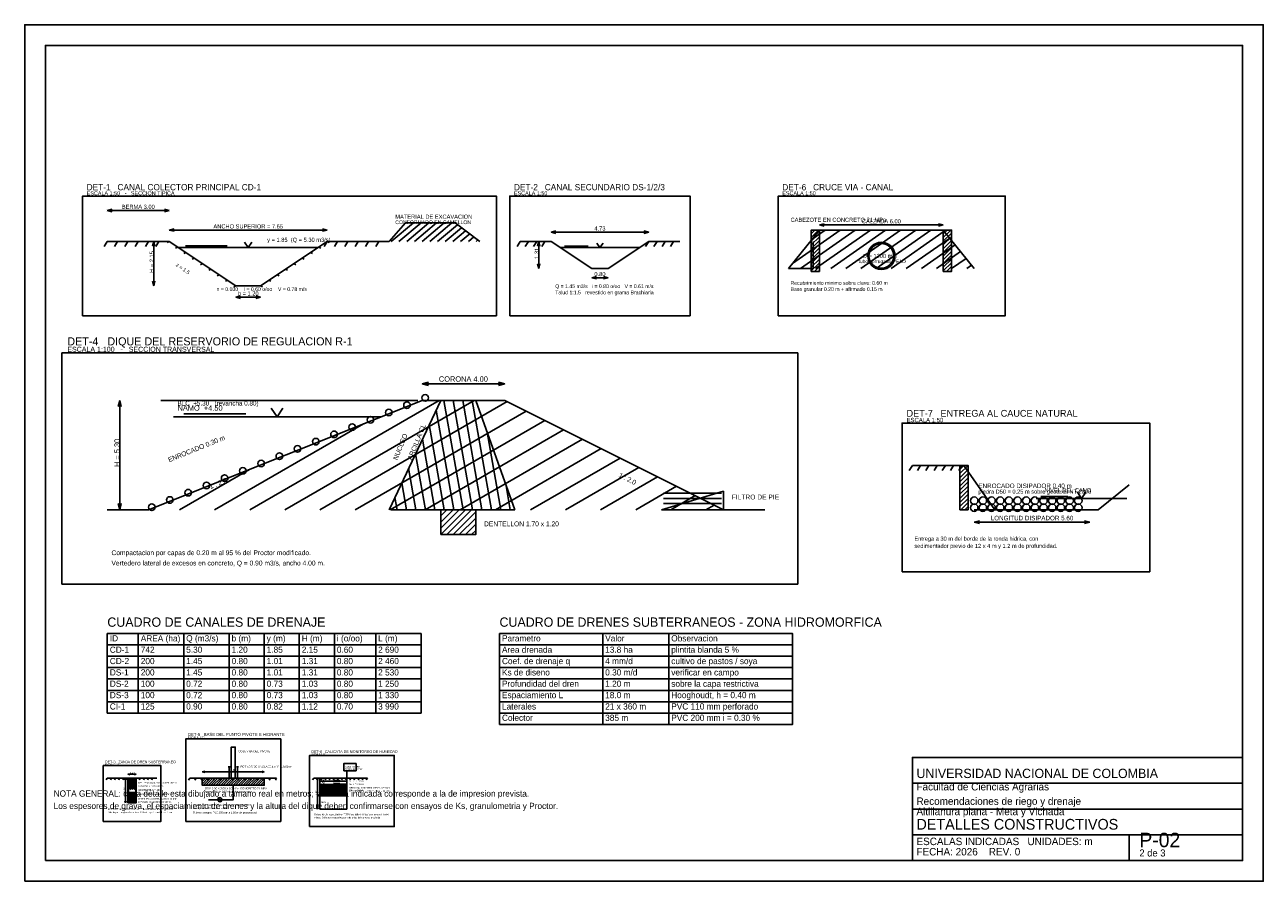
# Model space of a CAD drawing. Header units: metres. Extents: x -4 to 56, y -31 to 10.5.
import ezdxf
from ezdxf.enums import TextEntityAlignment as Align

# ---------------------------------------------------------------- set-up
doc = ezdxf.new("R2010")
doc.units = ezdxf.units.M
doc.linetypes.add('DISCONTINUA', pattern=[18, 12, -6])
doc.linetypes.add('TRAZOS', pattern=[9, 6, -3])
for name, color, linetype in [('01-TERRENO', 8, 'CONTINUOUS'), ('02-EXCAVACION', 7, 'CONTINUOUS'), ('03-REVESTIMIENTO-GRAMA', 3, 'CONTINUOUS'), ('04-CONCRETO', 4, 'CONTINUOUS'), ('05-TUBERIA', 1, 'CONTINUOUS'), ('06-GRAVA-FILTRO', 2, 'CONTINUOUS'), ('07-GEOTEXTIL', 6, 'TRAZOS'), ('08-NUCLEO-ARCILLA', 2, 'TRAZOS'), ('09-ENROCADO', 8, 'CONTINUOUS'), ('10-NIVEL-AGUA', 5, 'CONTINUOUS'), ('11-SENSORES', 1, 'CONTINUOUS'), ('12-SECCION-CONTROL-HUMEDAD', 5, 'DISCONTINUA'), ('20-COTAS', 6, 'CONTINUOUS'), ('21-TEXTOS', 7, 'CONTINUOUS'), ('22-MARCO-ROTULO', 7, 'CONTINUOUS'), ('23-CUADROS', 7, 'CONTINUOUS')]:
    doc.layers.add(name, color=color, linetype=linetype)
doc.styles.get("Standard").update_dxf_attribs({"font": 'txt', "width": 0.85})

msp = doc.modelspace()

# ---------------------------------------------------------------- linework, layer by layer
at = {"layer": '01-TERRENO'}
for p, q in [((0, 0), (-0.15, -0.25)), ((0, 0), (3, 0)), ((0.5, 0), (0.35, -0.25)), ((1, 0), (0.85, -0.25)), ((1.5, 0), (1.35, -0.25)), ((2, 0), (1.85, -0.25)), ((2.5, 0), (2.35, -0.25)), ((10.65, 0), (10.5, -0.25)), ((10.65, 0), (13.65, 0)), ((11.15, 0), (11, -0.25)), ((11.65, 0), (11.5, -0.25)), ((12.15, 0), (12, -0.25)), ((12.65, 0), (12.5, -0.25)), ((13.15, 0), (13, -0.25)), ((20, 0), (19.85, -0.25)), ((20, 0), (21.5, 0)), ((20.4, 0), (20.25, -0.25)), ((20.8, 0), (20.65, -0.25)), ((21.2, 0), (21.05, -0.25)), ((26.23, 0), (26.08, -0.25)), ((26.23, 0), (27.73, 0)), ((26.63, 0), (26.48, -0.25)), ((27.03, 0), (26.88, -0.25)), ((27.43, 0), (27.28, -0.25)), ((33.1986, -1.0637), (35.5033, 0.55)), ((33.5792, -1.31), (36.2355, 0.55)), ((34.1484, 0.1141), (34.771, 0.55)), ((34.3114, -1.31), (36.9678, 0.55)), ((34.5, 0.55), (40.5, 0.55)), ((35.0436, -1.31), (37.7, 0.55)), ((35.7759, -1.31), (38.4323, 0.55)), ((36.5081, -1.31), (39.1645, 0.55)), ((37.2404, -1.31), (39.8967, 0.55)), ((37.9726, -1.31), (40.5466, 0.4923)), ((38.7049, -1.31), (40.8108, 0.1646)), ((39.4371, -1.31), (41.0751, -0.1631)), ((40.1694, -1.31), (41.3393, -0.4908)), ((40.9016, -1.31), (41.6036, -0.8185)), ((41.6339, -1.31), (41.8679, -1.1462)), ((6.9, -13), (16.0799, -7.7)), ((8.6, -13), (17.7799, -7.7)), ((10.3, -13), (19.3732, -7.7616)), ((12, -13), (20.2842, -8.2171)), ((5.2, -13), (12.4174, -8.8331)), ((13.7, -13), (21.1952, -8.6726)), ((15.4, -13), (22.1063, -9.1281)), ((17.1, -13), (23.0173, -9.5836)), ((18.8, -13), (23.9283, -10.0392)), ((20.5, -13), (24.8394, -10.4947)), ((3.5, -13), (6.8831, -11.0467)), ((22.2, -13), (25.7504, -10.9502)), ((39, -10.85), (38.85, -11.1)), ((39, -10.85), (41.5, -10.85)), ((39.4, -10.85), (39.25, -11.1)), ((39.8, -10.85), (39.65, -11.1)), ((40.2, -10.85), (40.05, -11.1)), ((40.6, -10.85), (40.45, -11.1)), ((41, -10.85), (40.85, -11.1)), ((41.4, -10.85), (41.25, -11.1)), ((23.9, -13), (26.6614, -11.4057)), ((25.6, -13), (27.5724, -11.8612)), ((27.3, -13), (28.4835, -12.3167)), ((29, -13), (29.3945, -12.7722)), ((0, -26), (-0.054, -26.09)), ((0, -26), (2.4, -26)), ((0.2, -26), (0.146, -26.09)), ((0.4, -26), (0.346, -26.09)), ((0.6, -26), (0.546, -26.09)), ((0.8, -26), (0.746, -26.09)), ((1, -26), (0.946, -26.09)), ((1.2, -26), (1.146, -26.09)), ((1.4, -26), (1.346, -26.09)), ((1.6, -26), (1.546, -26.09)), ((1.8, -26), (1.746, -26.09)), ((2, -26), (1.946, -26.09)), ((2.2, -26), (2.146, -26.09)), ((4, -26), (3.94, -26.1)), ((4, -26), (8.2, -26)), ((4.3, -26), (4.24, -26.1)), ((4.6, -26), (4.54, -26.1)), ((4.9, -26), (4.84, -26.1)), ((5.2, -26), (5.14, -26.1)), ((5.5, -26), (5.44, -26.1)), ((5.8, -26), (5.74, -26.1)), ((6.1, -26), (6.04, -26.1)), ((6.4, -26), (6.34, -26.1)), ((6.7, -26), (6.64, -26.1)), ((7, -26), (6.94, -26.1)), ((7.3, -26), (7.24, -26.1)), ((7.6, -26), (7.54, -26.1)), ((7.9, -26), (7.84, -26.1)), ((8.2, -26), (8.14, -26.1)), ((10, -26), (9.946, -26.09)), ((10, -26), (12.6, -26)), ((10.2, -26), (10.146, -26.09)), ((10.4, -26), (10.346, -26.09)), ((10.6, -26), (10.546, -26.09)), ((10.8, -26), (10.746, -26.09)), ((11, -26), (10.946, -26.09)), ((11.2, -26), (11.146, -26.09)), ((11.4, -26), (11.346, -26.09)), ((11.6, -26), (11.546, -26.09)), ((11.8, -26), (11.746, -26.09)), ((12, -26), (11.946, -26.09)), ((12.2, -26), (12.146, -26.09)), ((12.4, -26), (12.346, -26.09)), ((12.6, -26), (12.546, -26.09))]:
    msp.add_line(p, q, dxfattribs=at)
for points in [[(33, -1.31), (34.5, 0.55), (40.5, 0.55), (42, -1.31)], [(0, -13), (2, -13), (15.25, -7.7), (19.25, -7.7), (29.85, -13), (31.85, -13)]]:
    msp.add_lwpolyline(points, dxfattribs=at)
at = {"layer": '02-EXCAVACION'}
for p, q in [((13.7562, 0), (14.8288, 0.9)), ((14.1296, 0), (15.2022, 0.9)), ((14.4341, 0.8821), (14.4554, 0.9)), ((14.5029, 0), (15.5755, 0.9)), ((14.8763, 0), (15.9489, 0.9)), ((15.2497, 0), (16.3223, 0.9)), ((15.6231, 0), (16.6956, 0.9)), ((15.9964, 0), (16.9657, 0.8133)), ((16.3698, 0), (17.1628, 0.6654)), ((16.7432, 0), (17.36, 0.5175)), ((17.1166, 0), (17.5571, 0.3697)), ((17.4899, 0), (17.7543, 0.2218)), ((17.8633, 0), (17.9514, 0.0739)), ((1.02, -26.02), (1.02, -26.02)), ((1.02, -26.0955), (1.11, -26.02)), ((1.02, -26.171), (1.2, -26.02)), ((1.02, -26.2466), (1.29, -26.02)), ((1.02, -26.3221), (1.38, -26.02)), ((1.02, -26.3976), (1.38, -26.0955)), ((1.02, -26.4731), (1.38, -26.171)), ((1.02, -26.5486), (1.38, -26.2466)), ((1.1084, -26.55), (1.38, -26.3221)), ((1.1984, -26.55), (1.38, -26.3976)), ((10.3, -26.15), (11.6, -26.15)), ((10.3, -26.32), (11.6, -26.32)), ((1.2884, -26.55), (1.38, -26.4731)), ((1.3784, -26.55), (1.38, -26.5486)), ((10.3, -26.86), (11.6, -26.86)), ((10.3, -27.5), (11.6, -27.5))]:
    msp.add_line(p, q, dxfattribs=at)
for points in [[(13.65, 0), (14.45, 0.9), (16.85, 0.9), (18.05, 0)], [(0, 0), (3, 0), (6.225, -2.15), (7.425, -2.15), (10.65, 0), (13.65, 0)], [(20, 0), (21.5, 0), (23.465, -1.31), (24.265, -1.31), (26.23, 0), (27.73, 0)], [(33, -1.31), (34.2, -1.31), (34.2, 0), (34.2, 0)], [(39, -10.85), (41.5, -10.85), (43, -13), (48, -13), (49.5, -11.8)], [(1, -26), (1, -27.2), (1.4, -27.2), (1.4, -26)]]:
    msp.add_lwpolyline(points, dxfattribs=at)
msp.add_lwpolyline([(10.3, -26), (11.6, -26), (11.6, -27.5), (10.3, -27.5)], close=True, dxfattribs=at)
at = {"layer": '03-REVESTIMIENTO-GRAMA'}
for p, q in [((3, 0), (2.9, -0.05)), ((10.65, 0), (10.75, -0.05)), ((3.4031, -0.2687), (3.3031, -0.3187)), ((3.8062, -0.5375), (3.7062, -0.5875)), ((9.8437, -0.5375), (9.9437, -0.5875)), ((10.2469, -0.2687), (10.3469, -0.3187)), ((4.2094, -0.8062), (4.1094, -0.8562)), ((4.6125, -1.075), (4.5125, -1.125)), ((9.0375, -1.075), (9.1375, -1.125)), ((9.4406, -0.8062), (9.5406, -0.8562)), ((5.0156, -1.3438), (4.9156, -1.3938)), ((5.4187, -1.6125), (5.3187, -1.6625)), ((8.2312, -1.6125), (8.3312, -1.6625)), ((8.6344, -1.3438), (8.7344, -1.3938)), ((5.8219, -1.8812), (5.7219, -1.9312)), ((6.225, -2.15), (6.125, -2.2)), ((7.425, -2.15), (7.525, -2.2)), ((7.8281, -1.8812), (7.9281, -1.9312))]:
    msp.add_line(p, q, dxfattribs=at)
at = {"layer": '04-CONCRETO'}
for p, q in [((34.1, 0.55), (34.1, 0.55)), ((34.1, 0.37), (34.28, 0.55)), ((34.1, 0.19), (34.46, 0.55)), ((34.1, 0.01), (34.5, 0.41)), ((34.1, -0.17), (34.5, 0.23)), ((34.1, -0.35), (34.5, 0.05)), ((40.5, 0.55), (40.5, 0.55)), ((40.5, 0.37), (40.68, 0.55)), ((40.5, 0.19), (40.86, 0.55)), ((40.5, 0.01), (40.9, 0.41)), ((40.5, -0.17), (40.9, 0.23)), ((40.5, -0.35), (40.9, 0.05)), ((34.1, -0.53), (34.5, -0.13)), ((34.1, -0.71), (34.5, -0.31)), ((34.1, -0.89), (34.5, -0.49)), ((40.5, -0.53), (40.9, -0.13)), ((40.5, -0.71), (40.9, -0.31)), ((40.5, -0.89), (40.9, -0.49)), ((34.1, -1.07), (34.5, -0.67)), ((34.1, -1.25), (34.5, -0.85)), ((34.1, -1.43), (34.5, -1.03)), ((40.5, -1.07), (40.9, -0.67)), ((40.5, -1.25), (40.9, -0.85)), ((40.5, -1.43), (40.9, -1.03)), ((34.26, -1.45), (34.5, -1.21)), ((34.44, -1.45), (34.5, -1.39)), ((40.66, -1.45), (40.9, -1.21)), ((40.84, -1.45), (40.9, -1.39)), ((41.3, -10.85), (41.3, -10.85)), ((41.3, -11.05), (41.5, -10.85)), ((41.3, -11.25), (41.7, -10.85)), ((41.3, -11.45), (41.7, -11.05)), ((41.3, -11.65), (41.7, -11.25)), ((41.3, -11.85), (41.7, -11.45)), ((41.3, -12.05), (41.7, -11.65)), ((41.3, -12.25), (41.7, -11.85)), ((41.3, -12.45), (41.7, -12.05)), ((41.3, -12.65), (41.7, -12.25)), ((41.3, -12.85), (41.7, -12.45)), ((16.15, -13), (16.15, -13)), ((16.15, -13.3), (16.45, -13)), ((16.15, -13.6), (16.75, -13)), ((16.15, -13.9), (17.05, -13)), ((16.15, -14.2), (17.35, -13)), ((16.45, -14.2), (17.65, -13)), ((16.75, -14.2), (17.85, -13.1)), ((41.35, -13), (41.7, -12.65)), ((41.55, -13), (41.7, -12.85)), ((17.05, -14.2), (17.85, -13.4)), ((17.35, -14.2), (17.85, -13.7)), ((17.65, -14.2), (17.85, -14)), ((5.85, -25.45), (5.95, -25.45)), ((5.9, -26), (5.9, -25.45)), ((6.25, -25.45), (6.35, -25.45)), ((6.3, -26), (6.3, -25.45)), ((4.62, -26.02), (4.62, -26.02)), ((4.62, -26.14), (4.74, -26.02)), ((4.62, -26.26), (4.86, -26.02)), ((4.67, -26.33), (4.98, -26.02)), ((4.79, -26.33), (5.1, -26.02)), ((4.91, -26.33), (5.22, -26.02)), ((5.03, -26.33), (5.34, -26.02)), ((5.15, -26.33), (5.46, -26.02)), ((5.27, -26.33), (5.58, -26.02)), ((5.39, -26.33), (5.7, -26.02)), ((5.51, -26.33), (5.82, -26.02)), ((5.63, -26.33), (5.94, -26.02)), ((5.75, -26.33), (6.06, -26.02)), ((5.87, -26.33), (6.18, -26.02)), ((5.99, -26.33), (6.3, -26.02)), ((6.11, -26.33), (6.42, -26.02)), ((6.23, -26.33), (6.54, -26.02)), ((6.35, -26.33), (6.66, -26.02)), ((6.47, -26.33), (6.78, -26.02)), ((6.59, -26.33), (6.9, -26.02)), ((6.71, -26.33), (7.02, -26.02)), ((6.83, -26.33), (7.14, -26.02)), ((6.95, -26.33), (7.26, -26.02)), ((7.07, -26.33), (7.38, -26.02)), ((7.19, -26.33), (7.5, -26.02)), ((7.31, -26.33), (7.58, -26.06)), ((7.43, -26.33), (7.58, -26.18)), ((7.55, -26.33), (7.58, -26.3))]:
    msp.add_line(p, q, dxfattribs=at)
for points in [[(34.1, -1.45), (34.5, -1.45), (34.5, 0.55), (34.1, 0.55)], [(40.5, -1.45), (40.9, -1.45), (40.9, 0.55), (40.5, 0.55)], [(41.3, -13), (41.7, -13), (41.7, -10.85), (41.3, -10.85)], [(16.15, -14.2), (17.85, -14.2), (17.85, -13), (16.15, -13)], [(4.6, -26), (7.6, -26), (7.6, -26.35), (4.6, -26.35)]]:
    msp.add_lwpolyline(points, close=True, dxfattribs=at)
at = {"layer": '05-TUBERIA'}
msp.add_line((5.35, -26.95), (5.55, -27.15), dxfattribs=at)
msp.add_lwpolyline([(6, -26), (6.2, -26), (6.2, -24.5), (6, -24.5)], close=True, dxfattribs=at)
msp.add_lwpolyline([(4.9, -27.05), (6.1, -27.05), (6.1, -26.35)], dxfattribs=at)
for centre, radius in [((37.5, -0.7), 0.66), ((37.5, -0.7), 0.6), ((5.45, -27.05), 0.1), ((1.2, -27.07), 0.0625), ((1.2, -27.07), 0.055)]:
    msp.add_circle(centre, radius, dxfattribs=at)
at = {"layer": '06-GRAVA-FILTRO'}
for p, q in [((26.95, -12.2), (29.75, -12.2)), ((26.95, -12.45), (29.75, -12.45)), ((26.95, -12.7), (29.75, -12.7))]:
    msp.add_line(p, q, dxfattribs=at)
msp.add_lwpolyline([(26.85, -13), (29.85, -13), (29.85, -12.1)], close=True, dxfattribs=at)
for centre in [(1.06, -26.72), (1.06, -26.825), (1.06, -26.93), (1.102, -26.72), (1.102, -26.825), (1.102, -26.93), (1.144, -26.72), (1.144, -26.825), (1.144, -26.93), (1.186, -26.72), (1.186, -26.825), (1.186, -26.93), (1.228, -26.72), (1.228, -26.825), (1.228, -26.93), (1.27, -26.72), (1.27, -26.825), (1.27, -26.93), (1.312, -26.72), (1.312, -26.825), (1.312, -26.93), (1.354, -26.72), (1.354, -26.825), (1.354, -26.93), (1.06, -27.035), (1.06, -27.14), (1.102, -27.035), (1.102, -27.14), (1.144, -27.035), (1.144, -27.14), (1.186, -27.035), (1.186, -27.14), (1.228, -27.035), (1.228, -27.14), (1.27, -27.035), (1.27, -27.14), (1.312, -27.035), (1.312, -27.14), (1.354, -27.035), (1.354, -27.14)]:
    msp.add_circle(centre, 0.018, dxfattribs=at)
at = {"layer": '07-GEOTEXTIL'}
for points in [[(42, -13), (47.6, -13)], [(1.02, -26.55), (1.02, -27.18), (1.38, -27.18), (1.38, -26.55)]]:
    msp.add_lwpolyline(points, dxfattribs=at)
at = {"layer": '08-NUCLEO-ARCILLA'}
for p, q in [((17.2368, -13), (16.3023, -7.7)), ((17.6938, -13), (16.7592, -7.7)), ((18.1507, -13), (17.2162, -7.7)), ((18.6076, -13), (17.6731, -7.7)), ((16.7799, -13), (15.9282, -8.1701)), ((16.3229, -13), (15.5956, -8.8753)), ((15.866, -13), (15.263, -9.5804)), ((19.0646, -13), (18.4011, -9.2374)), ((15.4091, -13), (14.9304, -10.2855)), ((14.9521, -13), (14.5978, -10.9906)), ((14.4952, -13), (14.2652, -11.6958)), ((19.5215, -13), (19.3004, -11.7458)), ((14.0382, -13), (13.9326, -12.4009))]:
    msp.add_line(p, q, dxfattribs=at)
msp.add_lwpolyline([(13.65, -13), (16.15, -7.7), (17.85, -7.7), (19.75, -13)], close=True, dxfattribs=at)
at = {"layer": '09-ENROCADO'}
for centre, radius in [((14.5167, -7.9333), 0.16), ((15.4, -7.58), 0.16), ((13.6333, -8.2867), 0.16), ((11.8667, -8.9933), 0.16), ((12.75, -8.64), 0.16), ((10.1, -9.7), 0.16), ((10.9833, -9.3467), 0.16), ((9.2167, -10.0533), 0.16), ((7.45, -10.76), 0.16), ((8.3333, -10.4067), 0.16), ((5.6833, -11.4667), 0.16), ((6.5667, -11.1133), 0.16), ((4.8, -11.82), 0.16), ((3.0333, -12.5267), 0.16), ((3.9167, -12.1733), 0.16), ((42, -12.56), 0.18), ((42.42, -12.56), 0.18), ((42.84, -12.56), 0.18), ((43.26, -12.56), 0.18), ((43.68, -12.56), 0.18), ((44.1, -12.56), 0.18), ((44.52, -12.56), 0.18), ((44.94, -12.56), 0.18), ((45.36, -12.56), 0.18), ((45.78, -12.56), 0.18), ((46.2, -12.56), 0.18), ((46.62, -12.56), 0.18), ((47.04, -12.56), 0.18), ((2.15, -12.88), 0.16), ((42, -12.9), 0.18), ((42.42, -12.9), 0.18), ((42.84, -12.9), 0.18), ((43.26, -12.9), 0.18), ((43.68, -12.9), 0.18), ((44.1, -12.9), 0.18), ((44.52, -12.9), 0.18), ((44.94, -12.9), 0.18), ((45.36, -12.9), 0.18), ((45.78, -12.9), 0.18), ((46.2, -12.9), 0.18), ((46.62, -12.9), 0.18), ((47.04, -12.9), 0.18)]:
    msp.add_circle(centre, radius, dxfattribs=at)
at = {"layer": '10-NIVEL-AGUA'}
for p, q in [((3.45, -0.3), (10.2, -0.3)), ((3.7875, -0.21), (5.8125, -0.21)), ((21.95, -0.3), (25.78, -0.3)), ((22.1415, -0.225), (23.2905, -0.225)), ((2.6, -7.7), (15.05, -7.7)), ((3.7025, -8.36), (6.7175, -8.36)), ((3.2, -8.5), (13.25, -8.5)), ((45, -12.45), (49.4, -12.45)), ((45.22, -12.35), (46.54, -12.35))]:
    msp.add_line(p, q, dxfattribs=at)
for points in [[(6.645, -0.03), (6.825, -0.3), (7.005, -0.03)], [(23.715, -0.075), (23.865, -0.3), (24.015, -0.075)], [(7.945, -8.08), (8.225, -8.5), (8.505, -8.08)], [(47, -12.15), (47.2, -12.45), (47.4, -12.15)]]:
    msp.add_lwpolyline(points, dxfattribs=at)
at = {"layer": '11-SENSORES'}
for p, q in [((11.6, -26.15), (11.6, -25.65)), ((11.6, -26.3), (11.6, -25.65)), ((11.6, -26.6), (11.6, -25.65)), ((11.25, -26.15), (11.6, -26.15)), ((11.25, -26.3), (11.6, -26.3)), ((11.25, -26.6), (11.6, -26.6))]:
    msp.add_line(p, q, dxfattribs=at)
for points in [[(11.45, -25.65), (12.05, -25.65), (12.05, -25.3), (11.45, -25.3)], [(10.95, -26.125), (11.25, -26.125), (11.25, -26.175), (10.95, -26.175)], [(10.95, -26.275), (11.25, -26.275), (11.25, -26.325), (10.95, -26.325)], [(10.95, -26.575), (11.25, -26.575), (11.25, -26.625), (10.95, -26.625)]]:
    msp.add_lwpolyline(points, close=True, dxfattribs=at)
at = {"layer": '12-SECCION-CONTROL-HUMEDAD'}
for p, q in [((10.32, -26.34), (10.32, -26.34)), ((10.32, -26.3655), (10.39, -26.34)), ((10.32, -26.391), (10.46, -26.34)), ((10.32, -26.4164), (10.53, -26.34)), ((10.32, -26.4419), (10.6, -26.34)), ((10.32, -26.4674), (10.67, -26.34)), ((10.32, -26.4929), (10.74, -26.34)), ((10.32, -26.5183), (10.81, -26.34)), ((10.32, -26.5438), (10.88, -26.34)), ((10.32, -26.5693), (10.95, -26.34)), ((10.32, -26.5948), (11.02, -26.34)), ((10.32, -26.6203), (11.09, -26.34)), ((10.32, -26.6457), (11.16, -26.34)), ((10.32, -26.6712), (11.23, -26.34)), ((10.32, -26.6967), (11.3, -26.34)), ((10.32, -26.7222), (11.37, -26.34)), ((10.32, -26.7476), (11.44, -26.34)), ((10.32, -26.7731), (11.51, -26.34)), ((10.32, -26.7986), (11.58, -26.34)), ((10.32, -26.8241), (11.58, -26.3655)), ((10.3463, -26.84), (11.58, -26.391)), ((10.4163, -26.84), (11.58, -26.4164)), ((10.4863, -26.84), (11.58, -26.4419)), ((10.5563, -26.84), (11.58, -26.4674)), ((10.6263, -26.84), (11.58, -26.4929)), ((10.6963, -26.84), (11.58, -26.5183)), ((10.7663, -26.84), (11.58, -26.5438)), ((10.8363, -26.84), (11.58, -26.5693)), ((10.9063, -26.84), (11.58, -26.5948)), ((10.9763, -26.84), (11.58, -26.6203)), ((11.0463, -26.84), (11.58, -26.6457)), ((11.1163, -26.84), (11.58, -26.6712)), ((11.1863, -26.84), (11.58, -26.6967)), ((11.2563, -26.84), (11.58, -26.7222)), ((11.3263, -26.84), (11.58, -26.7476)), ((11.3963, -26.84), (11.58, -26.7731)), ((11.4663, -26.84), (11.58, -26.7986)), ((11.5363, -26.84), (11.58, -26.8241))]:
    msp.add_line(p, q, dxfattribs=at)
msp.add_lwpolyline([(10.3, -26.32), (11.6, -26.32), (11.6, -26.86), (10.3, -26.86)], close=True, dxfattribs=at)
at = {"layer": '20-COTAS'}
for p, q in [((0, 1.5), (0.2329, 1.5581)), ((0, 1.5), (3, 1.5)), ((3, 1.5), (0, 1.5)), ((0, 1.5), (0.2329, 1.4419)), ((3, 1.5), (2.7671, 1.5581)), ((3, 1.5), (2.7671, 1.4419)), ((3, 0.55), (3.2329, 0.6081)), ((10.65, 0.55), (10.4171, 0.6081)), ((34.5, 0.8), (34.7329, 0.8581)), ((34.5, 0.8), (40.5, 0.8)), ((40.5, 0.8), (34.5, 0.8)), ((34.5, 0.8), (34.7329, 0.7419)), ((40.5, 0.8), (40.2671, 0.8581)), ((40.5, 0.8), (40.2671, 0.7419)), ((2.25, 0), (2.1919, -0.2329)), ((2.25, 0), (2.25, -2.15)), ((2.25, -2.15), (2.25, 0)), ((2.25, 0), (2.3081, -0.2329)), ((3, 0.55), (10.65, 0.55)), ((10.65, 0.55), (3, 0.55)), ((3, 0.55), (3.2329, 0.4919)), ((10.65, 0.55), (10.4171, 0.4919)), ((20.9, 0), (20.8419, -0.2329)), ((20.9, 0), (20.9, -1.31)), ((20.9, -1.31), (20.9, 0)), ((20.9, 0), (20.9581, -0.2329)), ((21.5, 0.45), (21.7329, 0.5081)), ((21.5, 0.45), (26.23, 0.45)), ((26.23, 0.45), (21.5, 0.45)), ((21.5, 0.45), (21.7329, 0.3919)), ((26.23, 0.45), (25.9971, 0.5081)), ((26.23, 0.45), (25.9971, 0.3919)), ((20.9, -1.31), (20.8419, -1.0771)), ((20.9, -1.31), (20.9581, -1.0771)), ((23.465, -1.76), (23.6979, -1.7019)), ((23.465, -1.76), (24.265, -1.76)), ((24.265, -1.76), (23.465, -1.76)), ((23.465, -1.76), (23.6979, -1.8181)), ((24.265, -1.76), (24.0321, -1.7019)), ((24.265, -1.76), (24.0321, -1.8181)), ((2.25, -2.15), (2.1919, -1.9171)), ((2.25, -2.15), (2.3081, -1.9171)), ((6.225, -2.7), (6.4579, -2.6419)), ((6.225, -2.7), (7.425, -2.7)), ((7.425, -2.7), (6.225, -2.7)), ((6.225, -2.7), (6.4579, -2.7581)), ((7.425, -2.7), (7.1921, -2.6419)), ((7.425, -2.7), (7.1921, -2.7581)), ((15.25, -6.9), (15.5527, -6.8245)), ((15.25, -6.9), (19.25, -6.9)), ((19.25, -6.9), (15.25, -6.9)), ((15.25, -6.9), (15.5527, -6.9755)), ((19.25, -6.9), (18.9473, -6.8245)), ((19.25, -6.9), (18.9473, -6.9755)), ((0.6, -7.7), (0.5245, -8.0027)), ((0.6, -13), (0.6, -7.7)), ((0.6, -7.7), (0.6755, -8.0027)), ((0.6, -7.7), (0.6, -13)), ((0.6, -13), (0.5245, -12.6973)), ((0.6, -13), (0.6755, -12.6973)), ((42, -13.6), (42.2562, -13.5361)), ((42, -13.6), (47.6, -13.6)), ((47.6, -13.6), (42, -13.6)), ((42, -13.6), (42.2562, -13.6639)), ((47.6, -13.6), (47.3438, -13.5361)), ((47.6, -13.6), (47.3438, -13.6639)), ((1, -25.82), (1.099, -25.7953)), ((1.4, -25.82), (1.301, -25.7953)), ((4.6, -25.7), (4.7164, -25.671)), ((4.6, -25.7), (7.6, -25.7)), ((7.6, -25.7), (4.6, -25.7)), ((4.6, -25.7), (4.7164, -25.729)), ((7.6, -25.7), (7.4836, -25.671)), ((7.6, -25.7), (7.4836, -25.729)), ((0.88, -26), (0.8553, -26.099)), ((0.88, -26), (0.88, -27.2)), ((0.88, -27.2), (0.88, -26)), ((0.88, -26), (0.9047, -26.099)), ((1, -25.82), (1.4, -25.82)), ((1.4, -25.82), (1, -25.82)), ((1, -25.82), (1.099, -25.8447)), ((1.4, -25.82), (1.301, -25.8447)), ((10.18, -26), (10.1553, -26.099)), ((10.18, -26), (10.18, -27.5)), ((10.18, -27.5), (10.18, -26)), ((10.18, -26), (10.2047, -26.099)), ((0.88, -27.2), (0.8553, -27.101)), ((0.88, -27.2), (0.9047, -27.101)), ((10.18, -27.5), (10.1553, -27.401)), ((10.18, -27.5), (10.2047, -27.401))]:
    msp.add_line(p, q, dxfattribs=at)
at = {"layer": '22-MARCO-ROTULO'}
for p, q in [((39, -26.25), (55, -26.25)), ((39, -27.5), (55, -27.5)), ((39, -28.75), (55, -28.75)), ((49.5, -30), (49.5, -28.75))]:
    msp.add_line(p, q, dxfattribs=at)
for points in [[(-4, -31), (56, -31), (56, 10.5), (-4, 10.5)], [(-3, -30), (55, -30), (55, 9.5), (-3, 9.5)], [(-1.2, -3.6), (18.85, -3.6), (18.85, 2.2), (-1.2, 2.2)], [(19.5, -3.6), (28.23, -3.6), (28.23, 2.2), (19.5, 2.2)], [(32.5, -3.6), (43.5, -3.6), (43.5, 2.2), (32.5, 2.2)], [(-2.2, -16.6), (33.45, -16.6), (33.45, -5.4), (-2.2, -5.4)], [(38.5, -16), (50.5, -16), (50.5, -8.8), (38.5, -8.8)], [(3.8, -28.1), (8.4, -28.1), (8.4, -24.1), (3.8, -24.1)], [(9.8, -28.35), (13.9, -28.35), (13.9, -24.9), (9.8, -24.9)], [(39, -30), (55, -30), (55, -25), (39, -25)], [(-0.2, -28.1), (2.6, -28.1), (2.6, -25.4), (-0.2, -25.4)]]:
    msp.add_lwpolyline(points, close=True, dxfattribs=at)
at = {"layer": '23-CUADROS'}
for points in [[(0, -19.55), (1.5, -19.55), (1.5, -19), (0, -19)], [(1.5, -19.55), (3.7, -19.55), (3.7, -19), (1.5, -19)], [(3.7, -19.55), (5.9, -19.55), (5.9, -19), (3.7, -19)], [(5.9, -19.55), (7.6, -19.55), (7.6, -19), (5.9, -19)], [(7.6, -19.55), (9.3, -19.55), (9.3, -19), (7.6, -19)], [(9.3, -19.55), (11, -19.55), (11, -19), (9.3, -19)], [(11, -19.55), (13, -19.55), (13, -19), (11, -19)], [(13, -19.55), (15.2, -19.55), (15.2, -19), (13, -19)], [(19, -19.55), (24, -19.55), (24, -19), (19, -19)], [(24, -19.55), (27.2, -19.55), (27.2, -19), (24, -19)], [(27.2, -19.55), (33.2, -19.55), (33.2, -19), (27.2, -19)], [(0, -20.1), (1.5, -20.1), (1.5, -19.55), (0, -19.55)], [(1.5, -20.1), (3.7, -20.1), (3.7, -19.55), (1.5, -19.55)], [(3.7, -20.1), (5.9, -20.1), (5.9, -19.55), (3.7, -19.55)], [(5.9, -20.1), (7.6, -20.1), (7.6, -19.55), (5.9, -19.55)], [(7.6, -20.1), (9.3, -20.1), (9.3, -19.55), (7.6, -19.55)], [(9.3, -20.1), (11, -20.1), (11, -19.55), (9.3, -19.55)], [(11, -20.1), (13, -20.1), (13, -19.55), (11, -19.55)], [(13, -20.1), (15.2, -20.1), (15.2, -19.55), (13, -19.55)], [(19, -20.1), (24, -20.1), (24, -19.55), (19, -19.55)], [(24, -20.1), (27.2, -20.1), (27.2, -19.55), (24, -19.55)], [(27.2, -20.1), (33.2, -20.1), (33.2, -19.55), (27.2, -19.55)], [(0, -20.65), (1.5, -20.65), (1.5, -20.1), (0, -20.1)], [(1.5, -20.65), (3.7, -20.65), (3.7, -20.1), (1.5, -20.1)], [(3.7, -20.65), (5.9, -20.65), (5.9, -20.1), (3.7, -20.1)], [(5.9, -20.65), (7.6, -20.65), (7.6, -20.1), (5.9, -20.1)], [(7.6, -20.65), (9.3, -20.65), (9.3, -20.1), (7.6, -20.1)], [(9.3, -20.65), (11, -20.65), (11, -20.1), (9.3, -20.1)], [(11, -20.65), (13, -20.65), (13, -20.1), (11, -20.1)], [(13, -20.65), (15.2, -20.65), (15.2, -20.1), (13, -20.1)], [(19, -20.65), (24, -20.65), (24, -20.1), (19, -20.1)], [(24, -20.65), (27.2, -20.65), (27.2, -20.1), (24, -20.1)], [(27.2, -20.65), (33.2, -20.65), (33.2, -20.1), (27.2, -20.1)], [(0, -21.2), (1.5, -21.2), (1.5, -20.65), (0, -20.65)], [(1.5, -21.2), (3.7, -21.2), (3.7, -20.65), (1.5, -20.65)], [(3.7, -21.2), (5.9, -21.2), (5.9, -20.65), (3.7, -20.65)], [(5.9, -21.2), (7.6, -21.2), (7.6, -20.65), (5.9, -20.65)], [(7.6, -21.2), (9.3, -21.2), (9.3, -20.65), (7.6, -20.65)], [(9.3, -21.2), (11, -21.2), (11, -20.65), (9.3, -20.65)], [(11, -21.2), (13, -21.2), (13, -20.65), (11, -20.65)], [(13, -21.2), (15.2, -21.2), (15.2, -20.65), (13, -20.65)], [(19, -21.2), (24, -21.2), (24, -20.65), (19, -20.65)], [(24, -21.2), (27.2, -21.2), (27.2, -20.65), (24, -20.65)], [(27.2, -21.2), (33.2, -21.2), (33.2, -20.65), (27.2, -20.65)], [(0, -21.75), (1.5, -21.75), (1.5, -21.2), (0, -21.2)], [(1.5, -21.75), (3.7, -21.75), (3.7, -21.2), (1.5, -21.2)], [(3.7, -21.75), (5.9, -21.75), (5.9, -21.2), (3.7, -21.2)], [(5.9, -21.75), (7.6, -21.75), (7.6, -21.2), (5.9, -21.2)], [(7.6, -21.75), (9.3, -21.75), (9.3, -21.2), (7.6, -21.2)], [(9.3, -21.75), (11, -21.75), (11, -21.2), (9.3, -21.2)], [(11, -21.75), (13, -21.75), (13, -21.2), (11, -21.2)], [(13, -21.75), (15.2, -21.75), (15.2, -21.2), (13, -21.2)], [(19, -21.75), (24, -21.75), (24, -21.2), (19, -21.2)], [(24, -21.75), (27.2, -21.75), (27.2, -21.2), (24, -21.2)], [(27.2, -21.75), (33.2, -21.75), (33.2, -21.2), (27.2, -21.2)], [(0, -22.3), (1.5, -22.3), (1.5, -21.75), (0, -21.75)], [(1.5, -22.3), (3.7, -22.3), (3.7, -21.75), (1.5, -21.75)], [(3.7, -22.3), (5.9, -22.3), (5.9, -21.75), (3.7, -21.75)], [(5.9, -22.3), (7.6, -22.3), (7.6, -21.75), (5.9, -21.75)], [(7.6, -22.3), (9.3, -22.3), (9.3, -21.75), (7.6, -21.75)], [(9.3, -22.3), (11, -22.3), (11, -21.75), (9.3, -21.75)], [(11, -22.3), (13, -22.3), (13, -21.75), (11, -21.75)], [(13, -22.3), (15.2, -22.3), (15.2, -21.75), (13, -21.75)], [(19, -22.3), (24, -22.3), (24, -21.75), (19, -21.75)], [(24, -22.3), (27.2, -22.3), (27.2, -21.75), (24, -21.75)], [(27.2, -22.3), (33.2, -22.3), (33.2, -21.75), (27.2, -21.75)], [(0, -22.85), (1.5, -22.85), (1.5, -22.3), (0, -22.3)], [(1.5, -22.85), (3.7, -22.85), (3.7, -22.3), (1.5, -22.3)], [(3.7, -22.85), (5.9, -22.85), (5.9, -22.3), (3.7, -22.3)], [(5.9, -22.85), (7.6, -22.85), (7.6, -22.3), (5.9, -22.3)], [(7.6, -22.85), (9.3, -22.85), (9.3, -22.3), (7.6, -22.3)], [(9.3, -22.85), (11, -22.85), (11, -22.3), (9.3, -22.3)], [(11, -22.85), (13, -22.85), (13, -22.3), (11, -22.3)], [(13, -22.85), (15.2, -22.85), (15.2, -22.3), (13, -22.3)], [(19, -22.85), (24, -22.85), (24, -22.3), (19, -22.3)], [(24, -22.85), (27.2, -22.85), (27.2, -22.3), (24, -22.3)], [(27.2, -22.85), (33.2, -22.85), (33.2, -22.3), (27.2, -22.3)], [(19, -23.4), (24, -23.4), (24, -22.85), (19, -22.85)], [(24, -23.4), (27.2, -23.4), (27.2, -22.85), (24, -22.85)], [(27.2, -23.4), (33.2, -23.4), (33.2, -22.85), (27.2, -22.85)]]:
    msp.add_lwpolyline(points, close=True, dxfattribs=at)

# ---------------------------------------------------------------- texts
at = {"layer": '20-COTAS'}
for s, height, p in [('BERMA 3.00', 0.2, (1.5, 1.58)), ('ANCHO SUPERIOR = 7.65', 0.2, (6.825, 0.63)), ('4.73', 0.2, (23.865, 0.53)), ('CALZADA 6.00', 0.2, (37.5, 0.88)), ('0.80', 0.2, (23.865, -1.68)), ('b = 1.20', 0.2, (6.825, -2.62)), ('CORONA 4.00', 0.26, (17.25, -6.796)), ('LONGITUD DISIPADOR 5.60', 0.22, (44.8, -13.512)), ('0.40', 0.085, (1.2, -25.786)), ('3.00', 0.1, (6.1, -25.66))]:
    msp.add_text(s, height=height, dxfattribs=at).set_placement(p, align=Align.CENTER)
for s, height, p in [('H = 2.15', 0.2, (2.25, -0.995)), ('1.31', 0.2, (20.9, -0.575)), ('H = 5.30', 0.26, (0.6, -10.246)), ('1.20', 0.085, (0.88, -26.566)), ('1.50', 0.085, (10.18, -26.716))]:
    msp.add_text(s, height=height, rotation=90, dxfattribs=at).set_placement(p, align=Align.CENTER)
at = {"layer": '21-TEXTOS'}
for s, height, p in [('ESCALA 1:50   -   SECCION TIPICA', 0.19, (-1, 2.24)), ('DET-1   CANAL COLECTOR PRINCIPAL CD-1', 0.3, (-1, 2.48)), ('ESCALA 1:50', 0.19, (19.7, 2.24)), ('DET-2   CANAL SECUNDARIO DS-1/2/3', 0.3, (19.7, 2.48)), ('ESCALA 1:50', 0.19, (32.7, 2.24)), ('DET-6   CRUCE VIA - CANAL', 0.3, (32.7, 2.48)), ('MATERIAL DE EXCAVACION', 0.2, (13.95, 1.1)), ('CONFORMADO EN CAMELLON', 0.18, (13.95, 0.84)), ('CABEZOTE EN CONCRETO 21 MPa', 0.2, (33.1, 0.95)), ('y = 1.85  (Q = 5.30 m3/s)', 0.2, (7.743, -0.02)), ('D = 1200 mm', 0.2, (36.6, -0.8)), ('tubo corrugado PEAD', 0.17, (36.4, -1.05)), ('n = 0.030    i = 0.60 o/oo    V = 0.78 m/s', 0.18, (5.295, -2.4)), ('Talud 1:1.5   revestido en grama Brachiaria', 0.18, (21.7, -2.56)), ('Q = 1.45 m3/s   i = 0.80 o/oo   V = 0.61 m/s', 0.18, (21.7, -2.26)), ('Recubrimiento minimo sobre clave: 0.60 m', 0.18, (33.1, -2.1)), ('Base granular 0.20 m + afirmado 0.15 m', 0.18, (33.1, -2.4)), ('DET-4   DIQUE DEL RESERVORIO DE REGULACION R-1', 0.39, (-1.94, -5.036)), ('ESCALA 1:100   -   SECCION TRANSVERSAL', 0.247, (-1.94, -5.348)), ('BLC  +5.30   (revancha 0.80)', 0.221, (3.4, -7.95)), ('NAMO  +4.50', 0.26, (3.4, -8.2)), ('DET-7   ENTREGA AL CAUCE NATURAL', 0.33, (38.72, -8.492)), ('ESCALA 1:50', 0.209, (38.72, -8.756)), ('ENROCADO DISIPADOR 0.40 m', 0.22, (42.2, -11.95)), ('NIVEL DEL CANO', 0.198, (45.4, -12.15)), ('FILTRO DE PIE', 0.234, (30.25, -12.5)), ('piedra D50 = 0.25 m sobre geotextil NT 2000', 0.198, (42.2, -12.22)), ('DENTELLON 1.70 x 1.20', 0.234, (18.25, -13.8)), ('Entrega a 30 m del borde de la ronda hidrica, con', 0.198, (39.1, -14.5)), ('Compactacion por capas de 0.20 m al 95 % del Proctor modificado.', 0.234, (0.2, -15.2)), ('sedimentador previo de 12 x 4 m y 1.2 m de profundidad.', 0.198, (39.1, -14.85)), ('Vertedero lateral de excesos en concreto, Q = 0.90 m3/s, ancho 4.00 m.', 0.234, (0.2, -15.7)), ('CUADRO DE CANALES DE DRENAJE', 0.45, (0, -18.67)), ('CUADRO DE DRENES SUBTERRANEOS - ZONA HIDROMORFICA', 0.45, (19, -18.67)), ('ID', 0.3, (0.12, -19.38)), ('AREA (ha)', 0.3, (1.62, -19.38)), ('Q (m3/s)', 0.3, (3.82, -19.38)), ('b (m)', 0.3, (6.02, -19.38)), ('y (m)', 0.3, (7.72, -19.38)), ('H (m)', 0.3, (9.42, -19.38)), ('i (o/oo)', 0.3, (11.12, -19.38)), ('L (m)', 0.3, (13.12, -19.38)), ('Parametro', 0.3, (19.12, -19.38)), ('Valor', 0.3, (24.12, -19.38)), ('Observacion', 0.3, (27.32, -19.38)), ('CD-1', 0.3, (0.12, -19.93)), ('742', 0.3, (1.62, -19.93)), ('5.30', 0.3, (3.82, -19.93)), ('1.20', 0.3, (6.02, -19.93)), ('1.85', 0.3, (7.72, -19.93)), ('2.15', 0.3, (9.42, -19.93)), ('0.60', 0.3, (11.12, -19.93)), ('2 690', 0.3, (13.12, -19.93)), ('Area drenada', 0.3, (19.12, -19.93)), ('13.8 ha', 0.3, (24.12, -19.93)), ('plintita blanda 5 %', 0.3, (27.32, -19.93)), ('CD-2', 0.3, (0.12, -20.48)), ('200', 0.3, (1.62, -20.48)), ('1.45', 0.3, (3.82, -20.48)), ('0.80', 0.3, (6.02, -20.48)), ('1.01', 0.3, (7.72, -20.48)), ('1.31', 0.3, (9.42, -20.48)), ('0.80', 0.3, (11.12, -20.48)), ('2 460', 0.3, (13.12, -20.48)), ('Coef. de drenaje q', 0.3, (19.12, -20.48)), ('4 mm/d', 0.3, (24.12, -20.48)), ('cultivo de pastos / soya', 0.3, (27.32, -20.48)), ('DS-1', 0.3, (0.12, -21.03)), ('200', 0.3, (1.62, -21.03)), ('1.45', 0.3, (3.82, -21.03)), ('0.80', 0.3, (6.02, -21.03)), ('1.01', 0.3, (7.72, -21.03)), ('1.31', 0.3, (9.42, -21.03)), ('0.80', 0.3, (11.12, -21.03)), ('2 530', 0.3, (13.12, -21.03)), ('Ks de diseno', 0.3, (19.12, -21.03)), ('0.30 m/d', 0.3, (24.12, -21.03)), ('verificar en campo', 0.3, (27.32, -21.03)), ('DS-2', 0.3, (0.12, -21.58)), ('100', 0.3, (1.62, -21.58)), ('0.72', 0.3, (3.82, -21.58)), ('0.80', 0.3, (6.02, -21.58)), ('0.73', 0.3, (7.72, -21.58)), ('1.03', 0.3, (9.42, -21.58)), ('0.80', 0.3, (11.12, -21.58)), ('1 250', 0.3, (13.12, -21.58)), ('Profundidad del dren', 0.3, (19.12, -21.58)), ('1.20 m', 0.3, (24.12, -21.58)), ('sobre la capa restrictiva', 0.3, (27.32, -21.58)), ('DS-3', 0.3, (0.12, -22.13)), ('100', 0.3, (1.62, -22.13)), ('0.72', 0.3, (3.82, -22.13)), ('0.80', 0.3, (6.02, -22.13)), ('0.73', 0.3, (7.72, -22.13)), ('1.03', 0.3, (9.42, -22.13)), ('0.80', 0.3, (11.12, -22.13)), ('1 330', 0.3, (13.12, -22.13)), ('Espaciamiento L', 0.3, (19.12, -22.13)), ('18.0 m', 0.3, (24.12, -22.13)), ('Hooghoudt, h = 0.40 m', 0.3, (27.32, -22.13)), ('CI-1', 0.3, (0.12, -22.68)), ('125', 0.3, (1.62, -22.68)), ('0.90', 0.3, (3.82, -22.68)), ('0.80', 0.3, (6.02, -22.68)), ('0.82', 0.3, (7.72, -22.68)), ('1.12', 0.3, (9.42, -22.68)), ('0.70', 0.3, (11.12, -22.68)), ('3 990', 0.3, (13.12, -22.68)), ('Laterales', 0.3, (19.12, -22.68)), ('21 x 360 m', 0.3, (24.12, -22.68)), ('PVC 110 mm perforado', 0.3, (27.32, -22.68)), ('Colector', 0.3, (19.12, -23.23)), ('385 m', 0.3, (24.12, -23.23)), ('PVC 200 mm i = 0.30 %', 0.3, (27.32, -23.23)), ('ESCALA 1:25', 0.095, (3.9, -24.08)), ('DET-5   BASE DEL PUNTO PIVOTE E HIDRANTE', 0.15, (3.9, -23.96)), ('DET-3   ZANJA DE DREN SUBTERRANEO', 0.1275, (-0.115, -25.281)), ('COLUMNA DEL PIVOTE', 0.1, (6.35, -24.75)), ('ESCALA 1:20', 0.0808, (9.885, -24.883)), ('DET-8   CALICATA DE MONITOREO DE HUMEDAD', 0.1275, (9.885, -24.781)), ('ESCALA 1:20', 0.0808, (-0.115, -25.383)), ('PERNOS DE ANCLAJE 4 x 1" L=0.60 m', 0.1, (6.45, -25.5)), ('CR300 + panel solar', 0.068, (11.5, -25.6)), ('DATALOGGER', 0.0765, (11.5, -25.5)), ('UNIVERSIDAD NACIONAL DE COLOMBIA', 0.45, (39.2, -26)), ('compactado manualmente', 0.0765, (1.5, -26.42)), ('RELLENO CON SUELO DEL SITIO', 0.085, (1.5, -26.28)), ('Ap', 0.085, (10.38, -26.105)), ('AB', 0.085, (10.38, -26.265)), ('S1  z = 0.15 m', 0.0765, (11.72, -26.18)), ('S2  z = 0.30 m', 0.0765, (11.72, -26.33)), ('Facultad de Ciencias Agrarias', 0.36, (39.2, -26.6)), ('NOTA GENERAL: cada detalle esta dibujado a tamano real en metros; la escala indicada corresponde a la de impresion prevista.', 0.3, (-2.6, -26.9)), ('GEOTEXTIL NT 1600', 0.085, (1.5, -26.62)), ('GRAVA LAVADA 20 - 40 mm', 0.085, (1.5, -26.82)), ('DREN PVC CORRUGADO 110 mm', 0.085, (1.5, -27.05)), ('refuerzo 5/8" @ 0.15 m en dos direcciones', 0.09, (4.65, -26.7)), ('LOSA 3.00 x 3.00 x 0.35 m - CONCRETO 21 MPa', 0.1, (4.65, -26.55)), ('Bo1', 0.085, (10.38, -26.62)), ('S3  z = 0.60 m', 0.0765, (11.72, -26.63)), ('SECCION CONTROL DE HUMEDAD', 0.085, (11.72, -26.52)), ('LS = 0.32 m   LI = 0.86 m   CAD = 32 mm', 0.0765, (11.72, -26.66)), ('Recomendaciones de riego y drenaje', 0.36, (39.2, -27.3)), ('Los espesores de grava, el espaciamiento de drenes y la altura del dique deben confirmarse con ensayos de Ks, granulometria y Proctor.', 0.3, (-2.6, -27.5)), ('Pendiente del lateral: 0.20 %   -   Espaciamiento L = 18.00 m', 0.085, (0.02, -27.55)), ('perforado, con geotextil de fabrica', 0.0765, (1.5, -27.19)), ('VALVULA MARIPOSA 355 mm + MEDIDOR', 0.1, (4.15, -27.35)), ('en caja de 1.50 x 1.20 x 1.30 m', 0.09, (4.15, -27.5)), ('Bo2', 0.085, (10.38, -27.21)), ('Altillanura plana - Meta y Vichada', 0.36, (39.2, -27.8)), ('Calculo por Hooghoudt con Ks = 0.30 m/d, q = 4 mm/d, h = 0.40 m', 0.0765, (0.02, -27.7)), ('Tuberia principal PVC 355 mm a 1.05 m de profundidad', 0.09, (4.15, -27.72)), ('Sensores de capacitancia / TDR insertados horizontalmente en pared', 0.085, (10.02, -27.8)), ('intacta. Calibracion especifica por sitio antes del cierre de la calicata.', 0.0765, (10.02, -27.95)), ('DETALLES CONSTRUCTIVOS', 0.52, (39.2, -28.5)), ('P-02', 0.7, (50, -29.35)), ('ESCALAS INDICADAS   UNIDADES: m', 0.36, (39.2, -29.25)), ('FECHA: 2026    REV. 0', 0.36, (39.2, -29.75)), ('2 de 3', 0.34, (50, -29.8))]:
    msp.add_text(s, height=height, dxfattribs=at).set_placement(p)
for s, height, rotation, p in [('z = 1.5', 0.18, -34, (3.3, -1.1825)), ('ENROCADO 0.30 m', 0.234, 22, (3, -10.7)), ('NUCLEO', 0.234, 68, (14.05, -10.615)), ('ARCILLA CL', 0.234, 68, (14.75, -10.615)), ('1 : 2.0', 0.234, -27, (24.75, -11.4)), ('1 : 2.5', 0.234, 22, (5, -12))]:
    msp.add_text(s, height=height, rotation=rotation, dxfattribs=at).set_placement(p)

doc.saveas('drawing.dxf')
